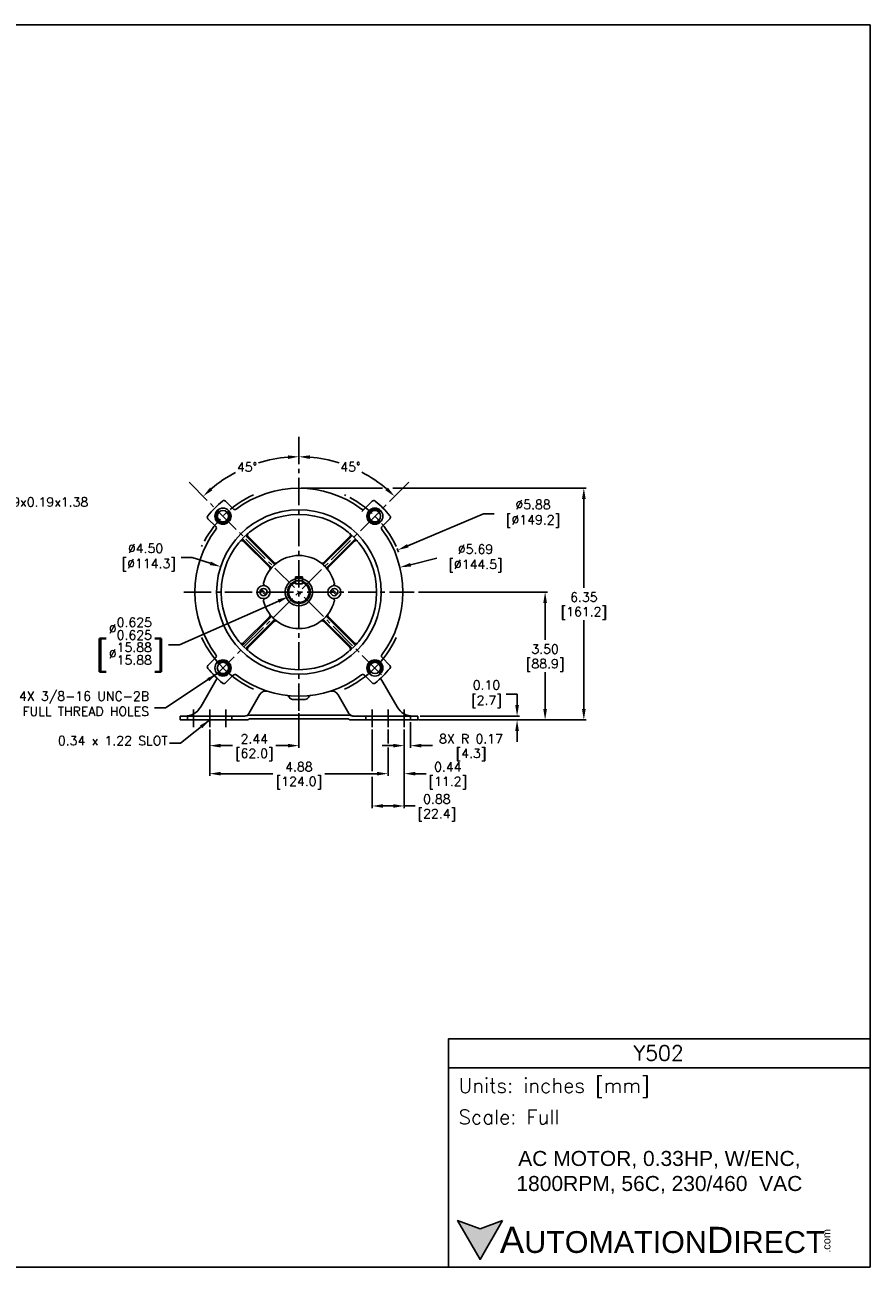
# Model space of a CAD drawing. Extents: x 897.4 to 941.4, y -8.5 to 25.5.
# Tile 2 of 2: x 918.3 to 941.4, y -8.5 to 25.5. Entities that reach past the tile are written whole.
import ezdxf
from ezdxf import colors
from ezdxf.entities.mleader import LeaderData, LeaderLine
from ezdxf.math import Vec2, Vec3

# ---------------------------------------------------------------- set-up
doc = ezdxf.new("R2010")
doc.units = 0
doc.header["$LTSCALE"] = 4
doc.header["$MEASUREMENT"] = 0
doc.linetypes.add('CENTER2', pattern=[1.125, 0.75, -0.125, 0.125, -0.125])
doc.linetypes.add('HIDDEN2', pattern=[0.1875, 0.125, -0.0625])
doc.layers.get('0').update_dxf_attribs({"linetype": 'CONTINUOUS'})
doc.layers.get('DEFPOINTS').update_dxf_attribs({"linetype": 'CONTINUOUS'})
for name, color, linetype in [('CENTER', 40, 'CENTER2'), ('DIMENSIONS', 140, 'CONTINUOUS'), ('DIMENSIONS @ 1', 140, 'CONTINUOUS'), ('HIDDEN', 102, 'HIDDEN2'), ('TEXT', 140, 'CONTINUOUS'), ('TEXT @ 1', 140, 'CONTINUOUS')]:
    doc.layers.add(name, color=color, linetype=linetype)
doc.styles.add('\\M+2ABAC\\M+2A6A11', font='txt')
doc.styles.add('ROMANS', font='romans.shx')
doc.styles.get("Standard").update_dxf_attribs({"font": 'romans.shx'})
doc.dimstyles.get("Standard").update_dxf_attribs({"dimtxt": 0.25, "dimasz": 0.3, "dimexe": 0.0625, "dimexo": 0.0625, "dimgap": 0.0625, "dimtad": 0, "dimtih": 1, "dimtoh": 1, "dimzin": 0, "dimdsep": 46, "dimtxsty": 'Standard', "dimcen": 0, "dimadec": 0, "dimazin": 0, "dimtfac": 1, "dimtofl": 0, "dimtmove": 0, "dimatfit": 3, "dimfxl": 0, "dimtolj": 1, "dimtzin": 0, "dimarcsym": 0})

# ---------------------------------------------------------------- blocks, each defined once
blk = doc.blocks.new('*D0')
at = {"layer": 'DEFPOINTS', "color": 0}
for p in [(925.786, 6.694), (923.346, 6.241), (925.786, 5.739)]:
    blk.add_point(p, dxfattribs=at)
at = {"layer": 'DIMENSIONS', "color": 0, "lineweight": -2}
for p, q in [((925.786, 6.631), (925.786, 5.676)), ((923.346, 6.178), (923.346, 5.676)), ((923.646, 5.739), (923.974, 5.739)), ((925.486, 5.739), (925.159, 5.739))]:
    blk.add_line(p, q, dxfattribs=at)
at = {"layer": 'DIMENSIONS', "color": 0}
for points in [[(923.646, 5.789), (923.646, 5.689), (923.346, 5.739)], [(925.486, 5.789), (925.486, 5.689), (925.786, 5.739)]]:
    blk.add_solid(points, dxfattribs=at)
at = {"layer": 'DIMENSIONS', "color": 0, "char_height": 0.25, "attachment_point": 5}
for s, insert in [('\\A1;2.44', (924.566, 5.926)), ('\\A1;[62.0]', (924.566, 5.486))]:
    blk.add_mtext(s, dxfattribs=dict(at, insert=insert))
blk = doc.blocks.new('*D7')
at = {"layer": 'DEFPOINTS', "color": 0}
for p in [(925.786, 14.192), (924.828, 13.52), (922.781, 12.947), (928.049, 7.679), (925.786, 6.694)]:
    blk.add_point(p, dxfattribs=at)
at = {"layer": 'DIMENSIONS', "color": 0, "lineweight": -2}
for start, end in [(94.6412, 107.3571), (117.8423, 130.3588)]:
    blk.add_arc((925.786, 9.942), 3.705, start, end, dxfattribs=at)
at = {"layer": 'DIMENSIONS', "color": 0}
for points in [[(925.485, 13.684), (925.489, 13.585), (925.786, 13.647)], [(923.421, 12.728), (923.354, 12.802), (923.167, 12.562)]]:
    blk.add_solid(points, dxfattribs=at)
at = {"layer": 'DIMENSIONS', "color": 0, "insert": (924.369, 13.365), "char_height": 0.25, "attachment_point": 5}
blk.add_mtext('\\A1;45°', dxfattribs=at)
blk = doc.blocks.new('*D8')
at = {"layer": 'DEFPOINTS', "color": 0}
for p in [(925.786, 14.192), (927.638, 13.15), (928.792, 12.947), (923.524, 7.679), (925.786, 6.694)]:
    blk.add_point(p, dxfattribs=at)
at = {"layer": 'DIMENSIONS', "color": 0, "lineweight": -2}
for start, end in [(72.7729, 85.3584), (49.6416, 62.297)]:
    blk.add_arc((925.786, 9.942), 3.704, start, end, dxfattribs=at)
at = {"layer": 'DIMENSIONS', "color": 0}
for points in [[(926.084, 13.584), (926.088, 13.684), (925.786, 13.646)], [(928.219, 12.802), (928.151, 12.728), (928.406, 12.561)]]:
    blk.add_solid(points, dxfattribs=at)
at = {"layer": 'DIMENSIONS', "color": 0, "insert": (927.196, 13.368), "char_height": 0.25, "attachment_point": 5}
blk.add_mtext('\\A1;45°', dxfattribs=at)
blk = doc.blocks.new('*D25')
at = {"layer": 'DEFPOINTS', "color": 0}
for p in [(928.49, 11.092), (923.083, 8.793)]:
    blk.add_point(p, dxfattribs=at)
at = {"layer": 'DIMENSIONS', "color": 0, "lineweight": -2}
for p, q in [((930.831, 12.087), (928.766, 11.209)), ((931.131, 12.087), (930.831, 12.087))]:
    blk.add_line(p, q, dxfattribs=at)
blk.add_arc((925.786, 9.942), 2.938, 21.8141, 23.8782, dxfattribs=at)
at = {"layer": 'DIMENSIONS', "color": 0}
blk.add_solid([(928.746, 11.255), (928.785, 11.163), (928.49, 11.092)], dxfattribs=at)
at = {"layer": 'DIMENSIONS', "color": 0, "insert": (932.104, 12.087), "char_height": 0.25, "attachment_point": 5}
blk.add_mtext('\\A1; ∅5.88\\P [∅149.2]', dxfattribs=at)
blk = doc.blocks.new('*D26')
at = {"layer": 'DEFPOINTS', "color": 0}
for p in [(928.55, 10.619), (923.023, 9.265)]:
    blk.add_point(p, dxfattribs=at)
at = {"layer": 'DIMENSIONS', "color": 0, "lineweight": -2}
blk.add_line((929.557, 10.866), (928.841, 10.691), dxfattribs=at)
at = {"layer": 'DIMENSIONS', "color": 0}
blk.add_solid([(928.829, 10.739), (928.853, 10.642), (928.55, 10.619)], dxfattribs=at)
at = {"layer": 'DIMENSIONS', "color": 0, "insert": (930.53, 10.866), "char_height": 0.25, "attachment_point": 5}
blk.add_mtext('\\A1; ∅5.69\\P [∅144.5]', dxfattribs=at)
blk = doc.blocks.new('*D27')
at = {"layer": 'DEFPOINTS', "color": 0}
for p in [(926.072, 10.069), (925.501, 9.816)]:
    blk.add_point(p, dxfattribs=at)
at = {"layer": 'DIMENSIONS', "color": 0, "lineweight": -2}
for p, q in [((922.521, 8.497), (925.226, 9.694)), ((922.221, 8.497), (922.521, 8.497))]:
    blk.add_line(p, q, dxfattribs=at)
at = {"layer": 'DIMENSIONS', "color": 0}
blk.add_solid([(925.206, 9.74), (925.247, 9.649), (925.501, 9.816)], dxfattribs=at)
at = {"layer": 'DIMENSIONS', "color": 0, "insert": (921.091, 8.497), "char_height": 0.25, "attachment_point": 5}
blk.add_mtext('\\A1; ∅\\S0.625^ 0.625;\\P {\\o\\l\\H0.600000;[}∅\\S15.88^ 15.88;{\\o\\l\\H0.600000;]}', dxfattribs=at)
blk = doc.blocks.new('*D32')
at = {"layer": 'DEFPOINTS', "color": 0}
for p in [(925.786, 12.787), (929.099, 6.442), (933.579, 6.442)]:
    blk.add_point(p, dxfattribs=at)
at = {"layer": 'DIMENSIONS', "color": 0, "lineweight": -2}
for p, q in [((925.849, 12.787), (928.07, 12.787)), ((928.354, 12.787), (933.641, 12.787)), ((933.579, 12.487), (933.579, 10.055)), ((933.579, 6.742), (933.579, 9.174)), ((929.161, 6.442), (933.641, 6.442))]:
    blk.add_line(p, q, dxfattribs=at)
at = {"layer": 'DIMENSIONS', "color": 0}
for points in [[(933.529, 12.487), (933.629, 12.487), (933.579, 12.787)], [(933.529, 6.742), (933.629, 6.742), (933.579, 6.442)]]:
    blk.add_solid(points, dxfattribs=at)
at = {"layer": 'DIMENSIONS', "color": 0, "char_height": 0.25, "attachment_point": 5}
for s, insert in [('\\A1;6.35', (933.579, 9.802)), ('\\A1;[161.2]', (933.579, 9.362))]:
    blk.add_mtext(s, dxfattribs=dict(at, insert=insert))
blk = doc.blocks.new('*D33')
at = {"layer": 'DEFPOINTS', "color": 0}
for p in [(928.998, 9.942), (928.998, 6.442), (932.52, 6.442)]:
    blk.add_point(p, dxfattribs=at)
at = {"layer": 'DIMENSIONS', "color": 0, "lineweight": -2}
for p, q in [((929.061, 9.942), (932.583, 9.942)), ((932.52, 9.642), (932.52, 8.633)), ((932.52, 6.742), (932.52, 7.752)), ((929.061, 6.442), (932.583, 6.442))]:
    blk.add_line(p, q, dxfattribs=at)
at = {"layer": 'DIMENSIONS', "color": 0}
for points in [[(932.47, 9.642), (932.57, 9.642), (932.52, 9.942)], [(932.47, 6.742), (932.57, 6.742), (932.52, 6.442)]]:
    blk.add_solid(points, dxfattribs=at)
at = {"layer": 'DIMENSIONS', "color": 0, "char_height": 0.25, "attachment_point": 5}
for s, insert in [('\\A1;3.50', (932.52, 8.38)), ('\\A1;[88.9]', (932.52, 7.939))]:
    blk.add_mtext(s, dxfattribs=dict(at, insert=insert))
blk = doc.blocks.new('*D36')
at = {"layer": 'DEFPOINTS', "color": 0}
for p in [(923.346, 6.178), (928.226, 6.241), (928.226, 4.972)]:
    blk.add_point(p, dxfattribs=at)
at = {"layer": 'DIMENSIONS', "color": 0, "lineweight": -2}
for p, q in [((928.226, 6.178), (928.226, 5.8)), ((923.346, 6.116), (923.346, 4.909)), ((928.226, 5.67), (928.226, 4.909)), ((923.646, 4.972), (925.075, 4.972)), ((927.926, 4.972), (926.498, 4.972))]:
    blk.add_line(p, q, dxfattribs=at)
at = {"layer": 'DIMENSIONS', "color": 0}
for points in [[(923.646, 5.022), (923.646, 4.922), (923.346, 4.972)], [(927.926, 5.022), (927.926, 4.922), (928.226, 4.972)]]:
    blk.add_solid(points, dxfattribs=at)
at = {"layer": 'DIMENSIONS', "color": 0, "char_height": 0.25, "attachment_point": 5}
for s, insert in [('\\A1;4.88', (925.786, 5.159)), ('\\A1;[124.0]', (925.786, 4.719))]:
    blk.add_mtext(s, dxfattribs=dict(at, insert=insert))
blk = doc.blocks.new('*D37')
at = {"layer": 'DEFPOINTS', "color": 0}
for p in [(927.786, 6.241), (928.666, 6.241), (928.666, 4.088)]:
    blk.add_point(p, dxfattribs=at)
at = {"layer": 'DIMENSIONS', "color": 0, "lineweight": -2}
for p, q in [((927.786, 6.178), (927.786, 5.04)), ((928.666, 6.178), (928.666, 4.026)), ((927.786, 4.889), (927.786, 4.026)), ((928.086, 4.088), (928.366, 4.088)), ((928.666, 4.088), (928.966, 4.088))]:
    blk.add_line(p, q, dxfattribs=at)
at = {"layer": 'DIMENSIONS', "color": 0}
for points in [[(928.086, 4.138), (928.086, 4.038), (927.786, 4.088)], [(928.366, 4.138), (928.366, 4.038), (928.666, 4.088)]]:
    blk.add_solid(points, dxfattribs=at)
at = {"layer": 'DIMENSIONS', "color": 0, "char_height": 0.25, "attachment_point": 5}
for s, insert in [('\\A1;0.88', (929.559, 4.276)), ('\\A1;[22.4]', (929.559, 3.835))]:
    blk.add_mtext(s, dxfattribs=dict(at, insert=insert))
blk = doc.blocks.new('*D38')
at = {"layer": 'DEFPOINTS', "color": 0}
for p in [(928.226, 6.241), (928.666, 6.241), (928.666, 4.972)]:
    blk.add_point(p, dxfattribs=at)
at = {"layer": 'DIMENSIONS', "color": 0, "lineweight": -2}
for p, q in [((928.226, 6.178), (928.226, 5.8)), ((928.666, 6.178), (928.666, 4.909)), ((928.226, 5.689), (928.226, 4.909)), ((927.926, 4.972), (927.626, 4.972)), ((928.966, 4.972), (929.266, 4.972))]:
    blk.add_line(p, q, dxfattribs=at)
at = {"layer": 'DIMENSIONS', "color": 0}
for points in [[(927.926, 5.022), (927.926, 4.922), (928.226, 4.972)], [(928.966, 5.022), (928.966, 4.922), (928.666, 4.972)]]:
    blk.add_solid(points, dxfattribs=at)
at = {"layer": 'DIMENSIONS', "color": 0, "char_height": 0.25, "attachment_point": 5}
for s, insert in [('\\A1;0.44', (929.859, 5.159)), ('\\A1;[11.2]', (929.859, 4.719))]:
    blk.add_mtext(s, dxfattribs=dict(at, insert=insert))
blk = doc.blocks.new('*D39')
at = {"layer": 'DEFPOINTS', "color": 0}
for p in [(928.666, 6.241), (928.836, 6.442), (928.836, 5.739)]:
    blk.add_point(p, dxfattribs=at)
at = {"layer": 'DIMENSIONS', "color": 0, "lineweight": -2}
for p, q in [((928.666, 6.178), (928.666, 5.676)), ((928.836, 6.38), (928.836, 5.676)), ((928.366, 5.739), (928.066, 5.739)), ((929.136, 5.739), (929.436, 5.739))]:
    blk.add_line(p, q, dxfattribs=at)
at = {"layer": 'DIMENSIONS', "color": 0}
for points in [[(928.366, 5.789), (928.366, 5.689), (928.666, 5.739)], [(929.136, 5.789), (929.136, 5.689), (928.836, 5.739)]]:
    blk.add_solid(points, dxfattribs=at)
at = {"layer": 'DIMENSIONS', "color": 0, "char_height": 0.25, "attachment_point": 5}
for s, insert in [('\\A1;8X R 0.17', (930.493, 5.926)), ('\\A1;[4.3]', (930.493, 5.486))]:
    blk.add_mtext(s, dxfattribs=dict(at, insert=insert))
blk = doc.blocks.new('*D40')
at = {"layer": 'DEFPOINTS', "color": 0}
for p in [(929.036, 6.547), (929.061, 6.442), (931.753, 6.442)]:
    blk.add_point(p, dxfattribs=at)
at = {"layer": 'DIMENSIONS', "color": 0, "lineweight": -2}
for p, q in [((931.453, 7.147), (931.753, 7.147)), ((931.753, 6.847), (931.753, 7.147)), ((929.099, 6.547), (931.816, 6.547)), ((929.123, 6.442), (931.816, 6.442)), ((931.753, 6.142), (931.753, 5.842))]:
    blk.add_line(p, q, dxfattribs=at)
at = {"layer": 'DIMENSIONS', "color": 0}
for points in [[(931.703, 6.847), (931.803, 6.847), (931.753, 6.547)], [(931.703, 6.142), (931.803, 6.142), (931.753, 6.442)]]:
    blk.add_solid(points, dxfattribs=at)
at = {"layer": 'DIMENSIONS', "color": 0, "insert": (930.831, 7.147), "char_height": 0.25, "attachment_point": 5}
blk.add_mtext('\\A1; 0.10\\P [2.7]', dxfattribs=at)
blk = doc.blocks.new('*D41')
at = {"layer": 'DEFPOINTS', "color": 0}
for p in [(923.646, 10.636), (927.927, 9.248)]:
    blk.add_point(p, dxfattribs=at)
at = {"layer": 'DIMENSIONS', "color": 0, "lineweight": -2}
for p, q in [((922.566, 10.889), (922.866, 10.889)), ((922.866, 10.889), (923.361, 10.729))]:
    blk.add_line(p, q, dxfattribs=at)
at = {"layer": 'DIMENSIONS', "color": 0}
blk.add_solid([(923.376, 10.776), (923.345, 10.681), (923.646, 10.636)], dxfattribs=at)
at = {"layer": 'DIMENSIONS', "color": 0, "insert": (921.593, 10.889), "char_height": 0.25, "attachment_point": 5}
blk.add_mtext('\\A1;∅4.50\\P [∅114.3]', dxfattribs=at)

msp = doc.modelspace()

# ---------------------------------------------------------------- hatches: boundary and pattern name
at = {"layer": 'TEXT'}
msp.add_hatch(color=256, dxfattribs=at).paths.add_polyline_path([(931.353, -7.259), (930.739, -7.483), (930.125, -7.259), (930.739, -8.323)])

# ---------------------------------------------------------------- linework, layer by layer
for p, q in [((923.78, 12.43), (923.992, 12.217)), ((927.509, 12.145), (927.793, 12.43)), ((923.299, 11.949), (923.511, 11.736)), ((928.061, 11.736), (928.274, 11.949)), ((924.266, 11.335), (924.981, 10.621)), ((924.286, 11.357), (924.999, 10.644)), ((924.371, 11.442), (925.084, 10.729)), ((924.394, 11.462), (925.108, 10.748)), ((926.465, 10.748), (927.179, 11.462)), ((926.489, 10.729), (927.202, 11.442)), ((926.574, 10.644), (927.287, 11.357)), ((926.592, 10.621), (927.306, 11.335)), ((925.691, 10.355), (925.881, 10.355)), ((925.691, 10.165), (925.691, 10.355)), ((925.881, 10.165), (925.881, 10.355)), ((924.733, 9.999), (924.873, 9.859)), ((924.763, 10.026), (924.901, 9.887)), ((925.691, 10.165), (925.881, 10.165)), ((926.81, 9.859), (926.671, 9.997)), ((926.838, 9.887), (926.7, 10.026)), ((924.266, 8.549), (924.981, 9.264)), ((924.286, 8.527), (924.999, 9.24)), ((926.574, 9.24), (927.287, 8.527)), ((926.592, 9.264), (927.306, 8.549)), ((924.371, 8.442), (925.084, 9.155)), ((924.394, 8.422), (925.108, 9.137)), ((926.465, 9.137), (927.179, 8.422)), ((926.489, 9.155), (927.202, 8.442)), ((923.299, 7.936), (923.511, 8.148)), ((928.061, 8.148), (928.274, 7.936)), ((923.553, 7.582), (923.1, 6.797)), ((923.78, 7.455), (923.992, 7.667)), ((927.581, 7.667), (927.793, 7.455)), ((928.02, 7.582), (928.473, 6.797)), ((924.712, 7.134), (924.416, 6.622)), ((926.861, 7.134), (927.156, 6.622)), ((922.536, 6.547), (924.309, 6.547)), ((922.536, 6.547), (922.536, 6.442)), ((924.436, 6.577), (925.786, 6.577)), ((924.436, 6.472), (925.786, 6.472)), ((927.136, 6.577), (925.786, 6.577)), ((927.136, 6.472), (925.786, 6.472)), ((929.036, 6.547), (927.264, 6.547)), ((929.036, 6.547), (929.036, 6.442)), ((922.536, 6.442), (924.402, 6.442)), ((924.41, 6.457), (924.402, 6.442)), ((927.162, 6.457), (927.171, 6.442)), ((929.036, 6.442), (927.171, 6.442))]:
    msp.add_line(p, q)
for centre, radius in [((923.709, 12.019), 0.22), ((925.786, 9.942), 2.25), ((923.709, 12.019), 0.155), ((925.786, 9.942), 2.125), ((927.864, 12.019), 0.22), ((927.864, 12.019), 0.155), ((924.818, 9.942), 0.18), ((924.818, 9.942), 0.1), ((926.755, 9.942), 0.18), ((926.755, 9.942), 0.1), ((923.709, 7.865), 0.22), ((923.709, 7.865), 0.155), ((927.864, 7.865), 0.22), ((927.864, 7.865), 0.155)]:
    msp.add_circle(centre, radius)
for centre, radius, start, end in [((925.786, 9.942), 2.845, 52.9144, 127.0856), ((925.786, 9.942), 3.25, 129.9644, 140.0356), ((923.737, 12.387), 0.06, 44.9994, 129.9642), ((927.835, 12.387), 0.06, 50.0361, 134.9994), ((925.786, 9.942), 3.25, 39.9645, 50.0356), ((923.341, 11.991), 0.06, 140.0351, 224.9988), ((923.709, 12.019), 0.19, 127.277, 50.8835), ((924.035, 12.26), 0.06, 224.9982, 307.0857), ((927.538, 12.26), 0.06, 232.9157, 315.0006), ((927.864, 12.019), 0.19, 37.277, 320.8835), ((928.231, 11.991), 0.06, 315.0006, 39.9649), ((925.786, 9.942), 2.845, 142.9144, 217.0857), ((923.469, 11.694), 0.06, 322.9148, 44.9994), ((928.104, 11.694), 0.06, 135, 217.0853), ((925.786, 9.942), 2.845, 322.9144, 37.0856), ((924.224, 11.292), 0.06, 45.0006, 139.1662), ((924.244, 11.315), 0.06, 44.9994, 138.3305), ((924.414, 11.485), 0.06, 131.6682, 224.9982), ((924.436, 11.505), 0.06, 130.8358, 224.9995), ((927.137, 11.505), 0.06, 315.0006, 49.1642), ((927.159, 11.485), 0.06, 315.0006, 48.3318), ((927.329, 11.315), 0.06, 41.6683, 135), ((927.349, 11.292), 0.06, 40.8331, 135.0006), ((925.786, 9.942), 1, 14.3183, 165.6833), ((924.938, 10.578), 0.06, 323.1352, 45.0007), ((924.957, 10.602), 0.06, 321.5005, 44.9987), ((925.127, 10.772), 0.06, 224.9982, 308.4983), ((925.15, 10.79), 0.06, 224.9995, 306.8661), ((926.422, 10.79), 0.06, 233.1354, 315.0019), ((926.446, 10.772), 0.06, 231.5004, 315), ((926.616, 10.602), 0.06, 135.0006, 218.4997), ((926.634, 10.578), 0.06, 135.0013, 216.8653), ((925.786, 9.942), 0.375, 104.6747, 75.3253), ((925.786, 9.942), 0.312, 107.6979, 72.3021), ((925.786, 9.942), 0.283, 109.6505, 70.3499), ((924.876, 10.175), 0.06, 165.6528, 256.0605), ((924.876, 10.175), 0.06, 165.6523, 166.1635), ((926.697, 10.175), 0.06, 283.9395, 14.3477), ((924.876, 9.709), 0.06, 103.9395, 194.3474), ((925.786, 9.942), 1, 194.3475, 345.6526), ((926.697, 9.709), 0.06, 345.6523, 76.0587), ((924.938, 9.306), 0.06, 315.0006, 36.8648), ((924.957, 9.282), 0.06, 314.9987, 38.501), ((926.616, 9.282), 0.06, 141.5016, 224.9995), ((926.634, 9.306), 0.06, 143.1348, 225.0008), ((925.127, 9.113), 0.06, 51.4998, 135), ((925.15, 9.094), 0.06, 53.1354, 134.9994), ((926.422, 9.094), 0.06, 44.9981, 126.8646), ((926.446, 9.113), 0.06, 45, 128.4988), ((924.224, 8.592), 0.06, 220.8351, 314.9994), ((924.244, 8.569), 0.06, 221.6684, 315.0019), ((927.329, 8.569), 0.06, 224.9995, 318.3318), ((927.349, 8.592), 0.06, 225.0014, 319.1662), ((923.469, 8.19), 0.06, 315, 37.0852), ((924.414, 8.4), 0.06, 135, 228.332), ((924.436, 8.38), 0.06, 135.0006, 229.1663), ((927.137, 8.38), 0.06, 310.8338, 44.9994), ((927.159, 8.4), 0.06, 311.6676, 44.9994), ((928.104, 8.19), 0.06, 142.9148, 225.0001), ((923.341, 7.893), 0.06, 135, 219.965), ((925.786, 9.942), 3.25, 219.9645, 230.0356), ((923.709, 7.865), 0.19, 217.2771, 140.8835), ((927.864, 7.865), 0.19, 307.277, 230.8835), ((925.786, 9.942), 3.25, 309.9644, 320.0356), ((928.231, 7.893), 0.06, 320.0352, 44.9987), ((924.035, 7.625), 0.06, 52.9163, 135.0006), ((925.786, 9.942), 2.845, 232.9095, 307.0856), ((927.538, 7.625), 0.06, 44.9994, 127.0852), ((923.737, 7.497), 0.06, 230.0345, 315.0013), ((924.885, 7.034), 0.2, 72.7816, 150), ((926.687, 7.034), 0.2, 30, 107.4073), ((927.835, 7.497), 0.06, 224.9995, 309.9642), ((925.436, 7.017), 0.1, 25.4803, 83.0969), ((925.617, 7.103), 0.1, 205.4684, 266.5435), ((925.786, 9.908), 2.91, 266.5432, 270), ((925.786, 9.908), 2.91, 270, 273.4569), ((925.956, 7.103), 0.1, 273.4565, 334.5317), ((926.136, 7.017), 0.1, 96.9032, 154.5197), ((922.666, 7.047), 0.5, 270, 330.0598), ((924.286, 6.697), 0.15, 270, 329.9998), ((924.309, 6.697), 0.15, 270, 296.5445), ((924.436, 6.442), 0.135, 90, 116.5444), ((924.436, 6.442), 0.03, 90, 150.0009), ((927.136, 6.442), 0.135, 63.4556, 90), ((927.136, 6.442), 0.03, 29.9991, 90), ((927.286, 6.697), 0.15, 210.0004, 270), ((927.264, 6.697), 0.15, 243.4556, 270), ((928.906, 7.047), 0.5, 209.9404, 270)]:
    msp.add_arc(centre, radius, start, end)
at = {"layer": 'CENTER', "ltscale": 0.25}
for p, q in [((925.786, 6.694), (925.786, 14.192)), ((928.049, 7.679), (922.781, 12.947)), ((928.792, 12.947), (923.524, 7.679)), ((922.637, 9.942), (928.936, 9.942)), ((922.906, 6.731), (922.906, 6.241)), ((923.346, 6.731), (923.346, 6.241)), ((923.786, 6.731), (923.786, 6.241)), ((927.786, 6.731), (927.786, 6.241)), ((928.226, 6.731), (928.226, 6.241)), ((928.666, 6.731), (928.666, 6.241))]:
    msp.add_line(p, q, dxfattribs=at)
for start, end in [(115.0971, 154.9027), (25.0973, 64.9029)]:
    msp.add_arc((925.786, 9.942), 2.938, start, end, dxfattribs=at)
at = {"layer": 'CENTER'}
for start, end in [(205.0971, 244.9027), (295.0973, 334.9029)]:
    msp.add_arc((925.786, 9.942), 2.938, start, end, dxfattribs=at)
at = {"layer": 'DEFPOINTS'}
msp.add_lwpolyline([(941.409, -8.534), (897.409, -8.534), (897.409, 25.466), (941.409, 25.466)], close=True, dxfattribs=at)
at = {"layer": 'HIDDEN'}
for p, q in [((922.736, 6.547), (922.736, 6.442)), ((923.956, 6.547), (923.956, 6.442)), ((927.616, 6.547), (927.616, 6.442)), ((928.836, 6.547), (928.836, 6.442))]:
    msp.add_line(p, q, dxfattribs=at)
for radius, start, end in [(0.375, 75.3253, 104.6749), (0.312, 72.3022, 107.6981)]:
    msp.add_arc((925.786, 9.942), radius, start, end, dxfattribs=at)
at = {"layer": 'TEXT'}
msp.add_line((929.879, -3.077), (941.409, -3.077), dxfattribs=at)
for points in [[(929.879, -8.534), (929.879, -2.282), (941.409, -2.282), (941.409, -8.534)], [(931.353, -7.259), (930.739, -8.323), (930.125, -7.259), (930.739, -7.483)]]:
    msp.add_lwpolyline(points, close=True, dxfattribs=at)

# ---------------------------------------------------------------- texts
at = {"layer": 'TEXT', "char_height": 0.25, "attachment_point": 9}
for s, insert in [('\\A1;4X 3/8-16 UNC-2B \\P0.56 MIN FULL THREAD HOLES', (921.686, 6.553)), ('\\A1;0.34 x 1.22 SLOT', (922.195, 5.75))]:
    msp.add_mtext(s, dxfattribs=dict(at, insert=insert))
at = {"layer": 'TEXT'}
for s, insert, char_height, width, attachment_point, style in [('Y502', (935.626, -2.674), 0.4111, 7.73736, 5, 'ROMANS'), (' Units: inches [mm]', (929.879, -3.63), 0.39741, 11.53066, 4, 'ROMANS'), (' Scale: Full', (929.879, -4.425), 0.39741, 11.53066, 4, 'ROMANS'), ('{\\fArial|b0|i0|c0|p34;     \\H1.2x;A\\H0.8333x;UTOMATION\\H1.2x;D\\H0.8333x;IRECT}', (930.125, -7.791), 0.59611, 10.09792, 4, '\\M+2ABAC\\M+2A6A11')]:
    msp.add_mtext(s, dxfattribs=dict(at, insert=insert, char_height=char_height, width=width, attachment_point=attachment_point, style=style))
at = {"layer": 'TEXT', "insert": (935.644, -5.94), "char_height": 0.41105, "width": 9.21252, "attachment_point": 5}
msp.add_mtext('\\A1;{\\fArial|b0|i0|c0|p34;AC MOTOR, 0.33HP, W/ENC, 1800RPM, 56C, 230/460  VAC}', dxfattribs=at)
at = {"layer": 'TEXT', "insert": (940.109, -8.141), "char_height": 0.2146, "width": 0.63593, "attachment_point": 1, "rotation": 90, "style": '\\M+2ABAC\\M+2A6A11'}
msp.add_mtext('{\\fArial|b0|i0|c0|p34;.com}', dxfattribs=at)

# ---------------------------------------------------------------- dimensions: what is measured, and where the dimension line sits
at = {"layer": 'DIMENSIONS'}
dim = msp.add_angular_dim_2l(base=(924.828, 13.52), line1=((925.786, 6.694), (925.786, 14.192)), line2=((928.049, 7.679), (922.781, 12.947)), dimstyle='Standard', override={"dimpost": '\\X'}, dxfattribs=at)
dim.commit()
dim.dimension.update_dxf_attribs({"geometry": '*D7', "text_midpoint": (924.369, 13.365)})
dim = msp.add_angular_dim_2l(base=(927.638, 13.15), line1=((928.792, 12.947), (923.524, 7.679)), line2=((925.786, 6.694), (925.786, 14.192)), dimstyle='Standard', override={"dimpost": '\\X'}, dxfattribs=at)
dim.commit()
dim.dimension.update_dxf_attribs({"geometry": '*D8', "text_midpoint": (927.196, 13.368), "dimtype": 162})
dim = msp.add_linear_dim(base=(925.786, 5.739), p1=(923.346, 6.241), p2=(925.786, 6.694), dimstyle='Standard', override={"dimpost": '\\X'}, dxfattribs=at)
dim.commit()
dim.dimension.update_dxf_attribs({"geometry": '*D0', "text_midpoint": (924.566, 5.739)})
at = {"layer": 'DIMENSIONS @ 1'}
for p1, p2, override, picture, middle in [((923.083, 8.793), (928.49, 11.092), {"dimscale": 1, "dimpost": '\\X', "dimtix": 0, "dimtofl": 0, "dimtmove": 0, "dimatfit": 3}, '*D25', (932.104, 12.087)), ((923.023, 9.265), (928.55, 10.619), {"dimscale": 1, "dimpost": '\\X', "dimtix": 0, "dimtofl": 0, "dimtmove": 0, "dimatfit": 3}, '*D26', (929.557, 10.866)), ((926.072, 10.069), (925.501, 9.816), {"dimscale": 1, "dimpost": '\\X', "dimlim": 1, "dimtdec": 3, "dimtix": 0, "dimtofl": 0, "dimtmove": 0, "dimatfit": 3}, '*D27', (921.091, 8.497))]:
    dim = msp.add_diameter_dim_2p(p1=p1, p2=p2, text=' <>', dimstyle='Standard', override=override, dxfattribs=at)
    dim.commit()
    dim.dimension.update_dxf_attribs({"geometry": picture, "text_midpoint": middle, "dimtype": 131})
for base, p1, p2, picture, middle in [((933.578804, 6.442171), (925.786402, 12.787172), (929.098901, 6.442171), '*D32', (933.578804, 9.614671)), ((932.52, 6.442), (928.998, 9.942), (928.998, 6.442), '*D33', (932.52, 8.192))]:
    dim = msp.add_linear_dim(base=base, p1=p1, p2=p2, angle=90, dimstyle='Standard', override={"dimscale": 1, "dimpost": '\\X', "dimtix": 0, "dimtofl": 0, "dimtmove": 0, "dimatfit": 3}, dxfattribs=at)
    dim.commit()
    dim.dimension.update_dxf_attribs({"geometry": picture, "text_midpoint": middle})
dim = msp.add_diameter_dim_2p(p1=(927.927, 9.248), p2=(923.646, 10.636), dimstyle='Standard', override={"dimscale": 1, "dimpost": '\\X', "dimtix": 0, "dimtofl": 0, "dimtmove": 0, "dimatfit": 3}, dxfattribs=at)
dim.commit()
dim.dimension.update_dxf_attribs({"geometry": '*D41', "text_midpoint": (921.593, 10.889), "dimtype": 131})
dim = msp.add_linear_dim(base=(931.7531, 6.4422), p1=(929.0364, 6.5468), p2=(929.0609, 6.4422), angle=90, text=' <>', dimstyle='Standard', override={"dimscale": 1, "dimpost": '\\X', "dimtix": 0, "dimtofl": 0, "dimtmove": 1, "dimatfit": 3}, dxfattribs=at)
dim.commit()
dim.dimension.update_dxf_attribs({"geometry": '*D40', "text_midpoint": (931.5703, 7.1468), "dimtype": 128})
dim = msp.add_linear_dim(base=(928.836, 5.739), p1=(928.666, 6.241), p2=(928.836, 6.442), text='8X R <>', dimstyle='Standard', override={"dimscale": 1, "dimpost": '\\X', "dimtix": 0, "dimtofl": 0, "dimtmove": 0, "dimatfit": 3}, dxfattribs=at)
dim.commit()
dim.dimension.update_dxf_attribs({"geometry": '*D39', "text_midpoint": (930.493, 5.739)})
for base, p1, p2, picture, middle in [((928.226, 4.972), (923.346, 6.178), (928.226, 6.241), '*D36', (925.786, 4.972)), ((928.666, 4.972), (928.226, 6.241), (928.666, 6.241), '*D38', (929.859, 4.972)), ((928.666, 4.088), (927.786, 6.241), (928.666, 6.241), '*D37', (929.559, 4.088))]:
    dim = msp.add_linear_dim(base=base, p1=p1, p2=p2, dimstyle='Standard', override={"dimscale": 1, "dimpost": '\\X', "dimtix": 0, "dimtofl": 0, "dimtmove": 0, "dimatfit": 3}, dxfattribs=at)
    dim.commit()
    dim.dimension.update_dxf_attribs({"geometry": picture, "text_midpoint": middle})

# ---------------------------------------------------------------- leaders
at = {"layer": 'DIMENSIONS'}
ml = msp.add_multileader_mtext('Standard', dxfattribs=at)
ml.set_content('0.19x0.19x1.38\\PKEY', color=256)
ml.set_leader_properties()
ml.build(insert=Vec2(0, 0))
ml.multileader.update_dxf_attribs({"text_left_attachment_type": 2, "text_right_attachment_type": 2, "dogleg_length": 0.36, "arrow_head_size": 0.3})
ctx = ml.context
ctx.base_point, ctx.char_height, ctx.arrow_head_size, ctx.landing_gap_size, ctx.plane_origin = Vec3(917.321, 12.196), 0.25, 0.3, 0.09, Vec3(916.271, 10.355)
ctx.left_attachment, ctx.right_attachment = 2, 2
notes = []
notes.append((ctx, [(0, (1, 1, 0), (916.961, 12.196), (1, 0), 0.36, [(0, [(916.271, 10.355)], 0, [])])]))
ctx.mtext.insert, ctx.mtext.flow_direction = Vec3(917.411, 12.53), 5
at = {"layer": 'TEXT @ 1', "annotation_type": 0, "has_hookline": 1, "hookline_direction": 1}
for points, text_width in [([(923.554, 7.709), (922.133, 6.773), (921.833, 6.773)], 5.869), ([(923.346, 6.442), (922.545, 5.803), (922.245, 5.803)], 3.464)]:
    msp.add_leader(points, dimstyle='Standard', override={"dimscale": 1, "dimgap": 0.05, "dimtad": 0}, dxfattribs=dict(at, text_width=text_width))
for ctx, leaders in notes:
    for number, flags, end, landing, length, lines in leaders:
        leader = LeaderData()
        leader.index, (leader.has_last_leader_line, leader.has_dogleg_vector, leader.attachment_direction) = number, flags
        leader.last_leader_point, leader.dogleg_vector, leader.dogleg_length = Vec3(end), Vec3(landing), length
        for number, points, colour, breaks in lines:
            line = LeaderLine()
            line.index, line.vertices, line.color, line.breaks = number, Vec3.list(points), colors.encode_raw_color(colour), breaks
            leader.lines.append(line)
        ctx.leaders.append(leader)

doc.saveas('drawing.dxf')
